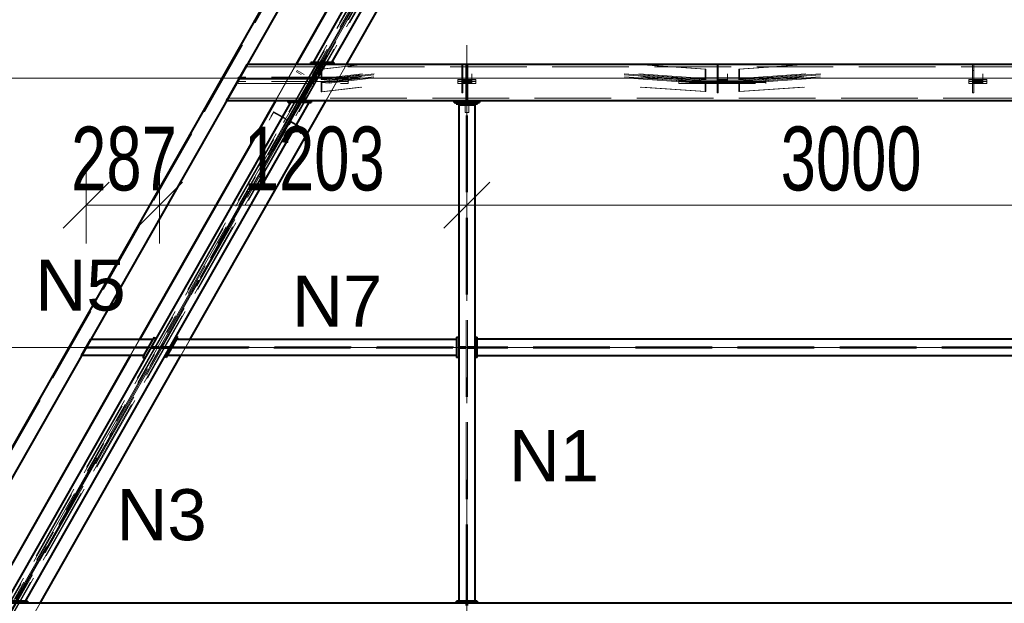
# Model space of a CAD drawing. Header units: metres. Extents: x 217 to 322, y -6 to 53.
# Tile 13 of 39: x 229.35 to 233.2, y 41.07 to 43.35. Entities that reach past the tile are written whole.
import ezdxf

# ---------------------------------------------------------------- set-up
doc = ezdxf.new("R2010")
doc.units = ezdxf.units.M
doc.linetypes.add('__RA_15', pattern=[1.7, 1, -0.3, 0.1, -0.3])
doc.linetypes.add('__RA_2', pattern=[0.4, 0.3, -0.1])
for name, color, linetype, lineweight in [('OSY', 204, '__RA_15', 13), ('POPIS', 7, 'Continuous', 13), ('Standard', 7, 'Continuous', 40), ('VYZTUZ', 11, 'Continuous', 50)]:
    doc.layers.add(name, color=color, linetype=linetype, lineweight=lineweight)
doc.styles.add('ARIAL', font='ARIAL.TTF')

msp = doc.modelspace()

# ---------------------------------------------------------------- linework, layer by layer
at = {"layer": 'OSY', "color": 204, "linetype": '__RA_15', "lineweight": 13}
for p, q in [((233.0714, 47.6466), (227.7211, 38.2493)), ((231.0971, 43.2539), (231.0971, 38.3637))]:
    msp.add_line(p, q, dxfattribs=at)
at = {"layer": 'OSY', "color": 204, "linetype": 'Continuous', "lineweight": 13}
for p, q in [((223.0094, 43.1251), (268.4574, 43.1251)), ((227.8694, 42.0713), (266.4974, 42.0713))]:
    msp.add_line(p, q, dxfattribs=at)
at = {"layer": 'Standard', "color": 204, "linetype": 'Continuous', "lineweight": 13}
msp.add_line((232.1906, 46.7305), (227.6952, 38.8347), dxfattribs=at)
at = {"layer": 'Standard', "color": 1, "linetype": 'Continuous', "lineweight": 40}
for p, q in [((232.1906, 46.7305), (227.6952, 38.8347)), ((232.2596, 46.7305), (227.7642, 38.8347)), ((231.6256, 45.1718), (230.495, 43.186)), ((230.5686, 43.186), (231.6993, 45.1718)), ((230.9796, 44.147), (230.4279, 43.178)), ((230.9801, 44.147), (230.4284, 43.178)), ((230.6261, 43.178), (231.1778, 44.147)), ((230.1573, 43.038), (230.237, 43.178)), ((240.0911, 43.178), (230.237, 43.178)), ((230.4868, 43.178), (230.4868, 43.186)), ((230.495, 43.186), (230.4868, 43.186)), ((230.5686, 43.186), (230.495, 43.186)), ((230.5768, 43.186), (230.5686, 43.186)), ((230.5768, 43.186), (230.5768, 43.178)), ((230.4061, 43.03), (229.295, 41.0783)), ((229.3686, 41.0783), (230.4798, 43.03)), ((230.3482, 43.038), (229.816, 42.1033)), ((230.3487, 43.038), (229.8165, 42.1033)), ((230.0142, 42.1033), (230.5464, 43.038)), ((230.1573, 43.038), (240.0911, 43.038)), ((230.398, 43.03), (230.398, 43.038)), ((230.398, 43.03), (230.4061, 43.03)), ((230.4798, 43.03), (230.4061, 43.03)), ((230.4798, 43.03), (230.488, 43.03)), ((230.488, 43.038), (230.488, 43.03)), ((231.0471, 43.03), (231.0471, 43.038)), ((231.0471, 43.03), (231.1471, 43.03)), ((231.0549, 43.03), (231.0549, 43.025)), ((231.0549, 43.025), (231.0899, 43.025)), ((231.0651, 43.02), (231.1291, 43.02)), ((231.0651, 43.02), (231.0651, 41.0783)), ((231.0899, 43.025), (231.0899, 43.02)), ((231.0949, 43.02), (231.0949, 43.03)), ((231.0993, 43.03), (231.0993, 43.02)), ((231.1043, 43.02), (231.1043, 43.025)), ((231.1043, 43.025), (231.1393, 43.025)), ((231.1291, 41.0783), (231.1291, 43.02)), ((231.1393, 43.025), (231.1393, 43.03)), ((231.1471, 43.038), (231.1471, 43.03)), ((229.5887, 42.0393), (229.6251, 42.1033)), ((229.6251, 42.1033), (229.8693, 42.1033)), ((229.8329, 42.0393), (229.8693, 42.1033)), ((229.8734, 42.1104), (229.8693, 42.1033)), ((229.8734, 42.1104), (229.8803, 42.1064)), ((229.9249, 42.0393), (229.9614, 42.1033)), ((229.9585, 42.1143), (229.9654, 42.1104)), ((229.9614, 42.1033), (229.9654, 42.1104)), ((229.9614, 42.1033), (231.0571, 42.1033)), ((231.0571, 42.1113), (231.0571, 42.1033)), ((231.0571, 42.1113), (231.0651, 42.1113)), ((231.0571, 42.1033), (231.0571, 42.0393)), ((231.1291, 42.1113), (231.1371, 42.1113)), ((231.1371, 42.1033), (231.1371, 42.1113)), ((231.1371, 42.0393), (231.1371, 42.1033)), ((234.0571, 42.1033), (231.1371, 42.1033)), ((229.7796, 42.0393), (229.2279, 41.0703)), ((229.7801, 42.0393), (229.2284, 41.0703)), ((229.4261, 41.0703), (229.9778, 42.0393)), ((229.8329, 42.0393), (229.5887, 42.0393)), ((229.8329, 42.0393), (229.8288, 42.0322)), ((229.8358, 42.0282), (229.8288, 42.0322)), ((229.9209, 42.0322), (229.9139, 42.0361)), ((229.9209, 42.0322), (229.9249, 42.0393)), ((231.0571, 42.0393), (229.9249, 42.0393)), ((231.0571, 42.0393), (231.0571, 42.0313)), ((231.0651, 42.0313), (231.0571, 42.0313)), ((231.1371, 42.0313), (231.1291, 42.0313)), ((231.1371, 42.0313), (231.1371, 42.0393)), ((231.1371, 42.0393), (234.0571, 42.0393)), ((240.0911, 41.0703), (229.037, 41.0703)), ((229.3686, 41.0783), (229.295, 41.0783)), ((229.3768, 41.0783), (229.3686, 41.0783)), ((229.3768, 41.0783), (229.3768, 41.0703)), ((231.0571, 41.0703), (231.0571, 41.0783)), ((231.0651, 41.0783), (231.0571, 41.0783)), ((231.1291, 41.0783), (231.0651, 41.0783)), ((231.1371, 41.0783), (231.1291, 41.0783)), ((231.1371, 41.0783), (231.1371, 41.0703))]:
    msp.add_line(p, q, dxfattribs=at)
at = {"layer": 'Standard', "color": 136, "linetype": '__RA_2', "lineweight": 18}
for p, q in [((232.1975, 46.7305), (227.7021, 38.8347)), ((232.5275, 46.7305), (228.0159, 38.8061)), ((228.0159, 38.8001), (232.5309, 46.7305)), ((228.0274, 38.8061), (232.539, 46.7305)), ((232.5677, 46.7305), (228.0527, 38.8002)), ((228.0527, 38.8062), (232.5643, 46.7305)), ((228.1333, 38.8005), (232.6482, 46.7305)), ((231.7492, 45.3191), (228.0574, 38.8347)), ((228.0613, 38.8347), (231.6739, 45.1798)), ((231.6555, 45.1718), (228.1329, 38.9847)), ((231.6599, 45.1718), (230.5292, 43.186)), ((231.665, 45.1718), (230.5343, 43.186)), ((230.2338, 43.178), (230.2287, 43.169)), ((230.2367, 43.178), (230.2316, 43.169)), ((230.237, 43.178), (230.2338, 43.178)), ((230.3285, 42.848), (230.5265, 43.1956)), ((230.529, 43.1941), (230.3311, 42.8465)), ((230.529, 43.1941), (230.3311, 42.8465)), ((230.5369, 43.1897), (230.339, 42.842)), ((230.3415, 42.8406), (230.5395, 43.1882)), ((230.3415, 42.8406), (230.5394, 43.1882)), ((230.4279, 43.178), (230.3482, 43.038)), ((230.4284, 43.178), (230.3487, 43.038)), ((230.5066, 43.1743), (230.4861, 43.1386)), ((230.493, 43.1386), (230.5118, 43.1713)), ((230.493, 43.1386), (230.5118, 43.1713)), ((230.502, 43.1418), (230.5226, 43.178)), ((230.5066, 43.1745), (230.5066, 43.1743)), ((230.5118, 43.1713), (230.5066, 43.1743)), ((230.5296, 43.174), (230.509, 43.1379)), ((230.5118, 43.1713), (230.5118, 43.1716)), ((230.5118, 43.1713), (230.5118, 43.1713)), ((230.5296, 43.174), (230.5226, 43.178)), ((230.5226, 43.178), (230.5292, 43.178)), ((230.5292, 43.178), (230.5241, 43.169)), ((230.5257, 43.196), (230.529, 43.1941)), ((230.5261, 43.1597), (230.686, 43.1779)), ((230.5395, 43.1882), (230.529, 43.1941)), ((230.5362, 43.174), (230.5292, 43.178)), ((230.5293, 43.1595), (230.691, 43.1779)), ((230.5362, 43.174), (230.5296, 43.174)), ((230.531, 43.165), (230.5362, 43.174)), ((230.5464, 43.038), (230.6261, 43.178)), ((231.0771, 43.1553), (231.0771, 43.1779)), ((231.0811, 43.1553), (231.0811, 43.1779)), ((231.0931, 43.178), (231.0931, 43.169)), ((231.1011, 43.169), (231.1011, 43.178)), ((231.7663, 43.1779), (232.03, 43.1599)), ((231.7727, 43.1779), (232.0325, 43.1601)), ((232.0771, 43.1553), (232.0771, 43.1779)), ((232.0811, 43.1553), (232.0811, 43.1779)), ((232.1617, 43.1601), (232.4216, 43.1779)), ((232.1642, 43.1599), (232.428, 43.1779)), ((233.0771, 43.1553), (233.0771, 43.1779)), ((233.0811, 43.1553), (233.0811, 43.1779)), ((230.2316, 43.169), (230.1622, 43.047)), ((230.2287, 43.169), (230.2316, 43.169)), ((230.2316, 43.169), (240.0911, 43.169)), ((230.4329, 43.1543), (230.4299, 43.1491)), ((230.4299, 43.1491), (230.4299, 43.1492)), ((230.4299, 43.1491), (230.4484, 43.1386)), ((230.4329, 43.1544), (230.4329, 43.1543)), ((230.4604, 43.1386), (230.4329, 43.1543)), ((230.502, 43.1418), (230.4971, 43.1323)), ((230.4971, 43.1323), (230.504, 43.1284)), ((230.4971, 43.1323), (230.4971, 43.1172)), ((230.502, 43.1251), (230.527, 43.169)), ((230.509, 43.1379), (230.502, 43.1418)), ((230.504, 43.1284), (230.509, 43.1379)), ((230.5129, 43.1441), (230.5067, 43.1224)), ((230.5222, 43.1654), (230.5068, 43.1386)), ((230.534, 43.165), (230.509, 43.1211)), ((230.5137, 43.1386), (230.5274, 43.1624)), ((230.5222, 43.1654), (230.5222, 43.1656)), ((230.5274, 43.1624), (230.5222, 43.1654)), ((230.5241, 43.169), (230.531, 43.165)), ((230.5241, 43.169), (230.527, 43.169)), ((230.5241, 43.169), (230.5241, 43.169)), ((230.5261, 43.1583), (230.5269, 43.1598)), ((230.5261, 43.1597), (230.5261, 43.1198)), ((230.5293, 43.1595), (230.5261, 43.1597)), ((230.5269, 43.1596), (230.5261, 43.1583)), ((230.5261, 43.1198), (230.6834, 43.1377)), ((230.5269, 43.1598), (230.5269, 43.1596)), ((230.527, 43.169), (230.534, 43.165)), ((230.5274, 43.1624), (230.5274, 43.1626)), ((230.5293, 43.1236), (230.5293, 43.1595)), ((230.5293, 43.1236), (230.6887, 43.1417)), ((230.534, 43.165), (230.531, 43.165)), ((230.5581, 43.1217), (230.7337, 43.1417)), ((230.7334, 43.1377), (230.5581, 43.1178)), ((231.0771, 43.1553), (231.0771, 43.1154)), ((231.0811, 43.1553), (231.0771, 43.1553)), ((231.0811, 43.1194), (231.0811, 43.1553)), ((231.0931, 43.1224), (231.0931, 43.169)), ((231.0931, 43.169), (231.1011, 43.169)), ((231.1011, 43.133), (231.0931, 43.133)), ((231.1011, 43.169), (231.1011, 43.1224)), ((231.1171, 43.1194), (231.1171, 43.1417)), ((231.7125, 43.1417), (232.0076, 43.1216)), ((232.0076, 43.1176), (231.7129, 43.1377)), ((231.7701, 43.1417), (232.03, 43.124)), ((231.777, 43.1377), (232.0325, 43.1203)), ((232.0325, 43.1601), (232.03, 43.1599)), ((232.03, 43.1599), (232.03, 43.124)), ((232.0325, 43.1203), (232.0325, 43.1601)), ((232.0771, 43.1553), (232.0771, 43.1154)), ((232.0811, 43.1553), (232.0771, 43.1553)), ((232.0811, 43.1194), (232.0811, 43.1553)), ((232.1171, 43.1194), (232.1171, 43.1417)), ((232.1617, 43.1601), (232.1617, 43.1203)), ((232.1642, 43.1599), (232.1617, 43.1601)), ((232.1617, 43.1203), (232.4173, 43.1377)), ((232.1642, 43.124), (232.1642, 43.1599)), ((232.1642, 43.124), (232.4241, 43.1417)), ((232.1867, 43.1216), (232.4818, 43.1417)), ((232.4813, 43.1377), (232.1867, 43.1176)), ((233.0771, 43.1553), (233.0771, 43.1154)), ((233.0811, 43.1553), (233.0771, 43.1553)), ((233.0811, 43.1194), (233.0811, 43.1553)), ((233.1171, 43.1194), (233.1171, 43.1417)), ((230.6321, 43.1291), (230.2021, 43.1291)), ((230.2021, 43.1124), (230.2021, 43.1291)), ((230.2021, 43.1211), (230.6321, 43.1211)), ((230.2021, 43.1044), (230.2021, 43.1124)), ((230.6321, 43.1124), (230.2021, 43.1124)), ((230.2021, 43.1044), (230.6321, 43.1044)), ((230.3958, 43.1211), (230.4004, 43.1291)), ((230.4879, 43.1211), (230.3958, 43.1208)), ((230.3958, 43.1208), (230.3958, 43.1211)), ((230.4004, 43.1288), (230.4795, 43.1291)), ((230.4004, 43.1291), (230.4004, 43.1288)), ((230.4452, 43.0419), (230.4853, 43.1124)), ((230.4922, 43.1084), (230.4521, 43.038)), ((230.4598, 43.0509), (230.4853, 43.0957)), ((230.4876, 43.0944), (230.4633, 43.049)), ((230.4795, 43.1291), (230.4893, 43.1235)), ((230.4902, 43.1202), (230.4853, 43.1124)), ((230.4853, 43.1124), (230.4922, 43.1084)), ((230.4853, 43.0957), (230.4902, 43.1053)), ((230.4853, 43.0957), (230.4854, 43.0958)), ((230.4923, 43.0918), (230.4853, 43.0957)), ((230.4854, 43.0958), (230.4876, 43.0944)), ((230.4893, 43.1235), (230.4879, 43.1211)), ((230.4879, 43.1211), (230.4879, 43.1211)), ((230.4902, 43.1053), (230.4902, 43.1202)), ((230.4902, 43.1053), (230.4902, 43.1202)), ((230.4972, 43.1162), (230.4902, 43.1202)), ((230.4902, 43.1202), (230.4902, 43.1053)), ((230.4972, 43.1013), (230.4902, 43.1053)), ((230.4922, 43.1084), (230.4972, 43.1162)), ((230.4972, 43.1013), (230.4923, 43.0918)), ((230.4971, 43.1172), (230.502, 43.1251)), ((230.4971, 43.1172), (230.504, 43.1133)), ((230.4972, 43.1162), (230.4972, 43.1013)), ((230.5019, 43.1249), (230.502, 43.1251)), ((230.5067, 43.1224), (230.5019, 43.1249)), ((230.502, 43.1251), (230.509, 43.1211)), ((230.504, 43.1133), (230.504, 43.1284)), ((230.509, 43.1211), (230.504, 43.1133)), ((230.6829, 43.1297), (230.5261, 43.1118)), ((230.5261, 43.1198), (230.5581, 43.1178)), ((230.5261, 43.1118), (230.5261, 43.072)), ((230.5581, 43.1098), (230.5261, 43.1118)), ((230.6877, 43.1257), (230.5293, 43.1077)), ((230.5581, 43.1217), (230.5293, 43.1236)), ((230.5293, 43.0718), (230.5293, 43.1077)), ((230.5293, 43.1077), (230.5581, 43.1058)), ((230.5581, 43.1098), (230.7329, 43.1297)), ((230.7327, 43.1257), (230.5581, 43.1058)), ((230.5581, 43.1178), (230.5581, 43.1217)), ((230.5581, 43.1058), (230.5581, 43.1098)), ((230.6321, 43.1291), (230.6321, 43.1124)), ((230.6321, 43.1044), (230.6321, 43.1124)), ((231.0621, 43.1125), (231.0621, 43.1198)), ((231.1321, 43.1198), (231.0621, 43.1198)), ((231.1321, 43.1125), (231.0621, 43.1125)), ((231.0621, 43.1125), (231.0621, 43.1046)), ((231.0621, 43.1118), (231.1321, 43.1118)), ((231.0621, 43.1046), (231.1321, 43.1046)), ((231.0771, 43.1154), (231.0771, 43.1075)), ((231.0771, 43.1154), (231.1171, 43.1154)), ((231.0771, 43.1075), (231.0771, 43.0676)), ((231.1171, 43.1075), (231.0771, 43.1075)), ((231.0811, 43.1194), (231.0811, 43.1035)), ((231.1171, 43.1194), (231.0811, 43.1194)), ((231.0811, 43.0676), (231.0811, 43.1035)), ((231.0811, 43.1035), (231.1171, 43.1035)), ((231.0931, 43.1265), (231.1011, 43.1265)), ((231.0931, 43.1133), (231.0931, 43.1224)), ((231.0931, 43.1224), (231.1011, 43.1224)), ((231.0931, 43.1222), (231.1011, 43.1222)), ((231.1011, 43.1142), (231.0931, 43.1142)), ((231.0931, 43.1053), (231.0931, 43.1133)), ((231.0931, 43.1133), (231.1011, 43.1133)), ((231.1011, 43.1106), (231.0931, 43.1106)), ((231.0931, 43.0944), (231.0931, 43.1053)), ((231.1011, 43.1053), (231.0931, 43.1053)), ((231.0931, 43.1051), (231.1011, 43.1051)), ((231.0931, 43.047), (231.0931, 43.0944)), ((231.1011, 43.0944), (231.0931, 43.0944)), ((231.1011, 43.1224), (231.1011, 43.1133)), ((231.1011, 43.1133), (231.1011, 43.1053)), ((231.1011, 43.1053), (231.1011, 43.0944)), ((231.1011, 43.0944), (231.1011, 43.047)), ((231.1171, 43.1154), (231.1171, 43.1194)), ((231.1171, 43.1075), (231.1171, 43.1154)), ((231.1171, 43.1035), (231.1171, 43.1075)), ((231.1321, 43.1198), (231.1321, 43.1125)), ((231.1321, 43.1125), (231.1321, 43.1046)), ((231.7138, 43.1297), (232.0076, 43.1096)), ((232.0076, 43.1056), (231.7142, 43.1257)), ((232.03, 43.108), (231.7718, 43.1257)), ((232.0325, 43.1123), (231.7778, 43.1297)), ((232.2671, 43.1256), (231.9271, 43.1256)), ((231.9271, 43.1124), (231.9271, 43.1256)), ((231.9271, 43.1177), (232.2671, 43.1177)), ((231.9271, 43.1044), (231.9271, 43.1124)), ((232.2671, 43.1124), (231.9271, 43.1124)), ((231.9271, 43.1124), (232.2671, 43.1124)), ((232.2671, 43.1082), (231.9271, 43.1082)), ((231.9271, 43.1044), (232.2671, 43.1044)), ((232.03, 43.124), (232.0076, 43.1216)), ((232.0076, 43.1216), (232.0076, 43.1176)), ((232.0076, 43.1176), (232.0325, 43.1203)), ((232.0325, 43.1123), (232.0076, 43.1096)), ((232.0076, 43.1096), (232.0076, 43.1056)), ((232.0076, 43.1056), (232.03, 43.108)), ((232.03, 43.108), (232.03, 43.0722)), ((232.0325, 43.0724), (232.0325, 43.1123)), ((232.0771, 43.1154), (232.0771, 43.1075)), ((232.0771, 43.1154), (232.1171, 43.1154)), ((232.0771, 43.1075), (232.0771, 43.0676)), ((232.1171, 43.1075), (232.0771, 43.1075)), ((232.0811, 43.1194), (232.0811, 43.1035)), ((232.1171, 43.1194), (232.0811, 43.1194)), ((232.0811, 43.0676), (232.0811, 43.1035)), ((232.0811, 43.1035), (232.1171, 43.1035)), ((232.1171, 43.1154), (232.1171, 43.1194)), ((232.1171, 43.1075), (232.1171, 43.1154)), ((232.1171, 43.1035), (232.1171, 43.1075)), ((232.4164, 43.1297), (232.1617, 43.1123)), ((232.1617, 43.1203), (232.1867, 43.1176)), ((232.1617, 43.1123), (232.1617, 43.0724)), ((232.1867, 43.1096), (232.1617, 43.1123)), ((232.4224, 43.1257), (232.1642, 43.108)), ((232.1867, 43.1216), (232.1642, 43.124)), ((232.1642, 43.0722), (232.1642, 43.108)), ((232.1642, 43.108), (232.1867, 43.1056)), ((232.1867, 43.1096), (232.4805, 43.1297)), ((232.4801, 43.1257), (232.1867, 43.1056)), ((232.1867, 43.1176), (232.1867, 43.1216)), ((232.1867, 43.1056), (232.1867, 43.1096)), ((232.2671, 43.1256), (232.2671, 43.1124)), ((232.2671, 43.1044), (232.2671, 43.1124)), ((233.0621, 43.1125), (233.0621, 43.1198)), ((233.1321, 43.1198), (233.0621, 43.1198)), ((233.1321, 43.1125), (233.0621, 43.1125)), ((233.0621, 43.1125), (233.0621, 43.1046)), ((233.0621, 43.1118), (233.1321, 43.1118)), ((233.0621, 43.1046), (233.1321, 43.1046)), ((233.0771, 43.1154), (233.0771, 43.1075)), ((233.0771, 43.1154), (233.1171, 43.1154)), ((233.0771, 43.1075), (233.0771, 43.0676)), ((233.1171, 43.1075), (233.0771, 43.1075)), ((233.0811, 43.1194), (233.0811, 43.1035)), ((233.1171, 43.1194), (233.0811, 43.1194)), ((233.0811, 43.0676), (233.0811, 43.1035)), ((233.0811, 43.1035), (233.1171, 43.1035)), ((233.1171, 43.1154), (233.1171, 43.1194)), ((233.1171, 43.1075), (233.1171, 43.1154)), ((233.1171, 43.1035), (233.1171, 43.1075)), ((233.1321, 43.1198), (233.1321, 43.1125)), ((233.1321, 43.1125), (233.1321, 43.1046)), ((230.4923, 43.0918), (230.4668, 43.047)), ((230.6804, 43.0896), (230.5261, 43.072)), ((230.5261, 43.072), (230.5293, 43.0718)), ((230.6854, 43.0896), (230.5293, 43.0718)), ((231.0771, 43.0676), (231.0811, 43.0676)), ((231.0931, 43.0556), (231.1011, 43.0556)), ((232.03, 43.0722), (231.7757, 43.0896)), ((232.0325, 43.0724), (231.7821, 43.0896)), ((232.03, 43.0722), (232.0325, 43.0724)), ((232.0771, 43.0676), (232.0811, 43.0676)), ((232.4122, 43.0896), (232.1617, 43.0724)), ((232.1617, 43.0724), (232.1642, 43.0722)), ((232.4186, 43.0896), (232.1642, 43.0722)), ((233.0771, 43.0676), (233.0811, 43.0676)), ((230.4404, 43.03), (229.3292, 41.0783)), ((230.4455, 43.03), (229.3343, 41.0783)), ((230.1592, 43.047), (230.1541, 43.038)), ((230.1541, 43.038), (230.1573, 43.038)), ((230.1621, 43.047), (230.157, 43.038)), ((230.1622, 43.047), (230.1592, 43.047)), ((230.1622, 43.047), (240.0911, 43.047)), ((230.4452, 43.0419), (230.4521, 43.038)), ((230.4518, 43.0419), (230.4452, 43.0419)), ((230.4573, 43.0516), (230.4518, 43.0419)), ((230.4518, 43.0419), (230.4587, 43.038)), ((230.4518, 43.0419), (230.4518, 43.0419)), ((230.4521, 43.038), (230.4587, 43.038)), ((230.4598, 43.0509), (230.4573, 43.0516)), ((230.4642, 43.0476), (230.4573, 43.0516)), ((230.4613, 43.047), (230.4585, 43.0381)), ((230.4587, 43.038), (230.4642, 43.0476)), ((230.4668, 43.047), (230.4598, 43.0509)), ((230.4598, 43.0509), (230.4598, 43.0509)), ((230.4642, 43.0476), (230.4668, 43.047)), ((231.0899, 43.02), (231.0899, 42.99)), ((231.1011, 43.047), (231.0931, 43.047)), ((231.0931, 43.047), (231.0931, 43.038)), ((231.0949, 41.0783), (231.0949, 43.02)), ((231.0993, 41.0783), (231.0993, 43.02)), ((231.1011, 43.038), (231.1011, 43.047)), ((231.1043, 42.99), (231.1043, 43.02)), ((230.3407, 42.9911), (230.3227, 42.9609)), ((230.3302, 42.974), (230.3416, 42.9933)), ((230.3416, 42.9933), (230.3407, 42.9911)), ((230.3407, 42.9911), (230.3928, 42.9615)), ((230.3885, 42.9666), (230.3416, 42.9933)), ((231.0899, 42.99), (231.0949, 42.99)), ((231.0993, 42.99), (231.1043, 42.99)), ((230.3778, 42.9362), (230.3928, 42.9615)), ((230.3797, 42.9518), (230.3885, 42.9666)), ((230.3898, 42.9695), (230.3885, 42.9666)), ((230.4032, 42.9555), (230.3888, 42.9313)), ((230.3928, 42.9615), (230.395, 42.9665)), ((230.4094, 42.9547), (230.4018, 42.942)), ((230.4053, 42.9603), (230.4032, 42.9555)), ((230.4032, 42.9555), (230.4553, 42.9258)), ((230.4094, 42.9547), (230.4105, 42.9573)), ((230.4563, 42.928), (230.4094, 42.9547)), ((230.4439, 42.9067), (230.4553, 42.9258)), ((230.4563, 42.928), (230.4514, 42.9198)), ((230.4553, 42.9258), (230.4563, 42.928)), ((230.3311, 42.8465), (230.3278, 42.8484)), ((230.3415, 42.8406), (230.3311, 42.8465)), ((229.6251, 42.1033), (229.6251, 42.1033)), ((229.816, 42.1033), (229.7796, 42.0393)), ((229.8165, 42.1033), (229.7801, 42.0393)), ((229.9614, 42.1033), (229.9614, 42.1033)), ((229.9614, 42.1033), (229.9614, 42.1033)), ((229.9778, 42.0393), (230.0142, 42.1033)), ((229.6057, 42.0691), (229.8499, 42.0691)), ((229.6082, 42.0735), (229.8524, 42.0735)), ((229.8626, 42.0753), (229.8823, 42.0753)), ((229.8626, 42.0673), (229.8626, 42.0753)), ((229.8823, 42.0673), (229.8626, 42.0673)), ((229.8923, 42.0753), (229.8823, 42.0753)), ((229.8823, 42.0753), (229.8823, 42.0673)), ((229.8823, 42.0673), (229.8923, 42.0673)), ((229.8923, 42.0673), (229.8923, 42.0753)), ((229.9119, 42.0753), (229.9019, 42.0753)), ((229.9019, 42.0753), (229.9019, 42.0673)), ((229.9019, 42.0673), (229.9119, 42.0673)), ((229.9119, 42.0673), (229.9119, 42.0753)), ((229.9119, 42.0753), (229.9317, 42.0753)), ((229.9317, 42.0673), (229.9119, 42.0673)), ((229.9317, 42.0753), (229.9317, 42.0673)), ((229.9419, 42.0691), (231.0571, 42.0691)), ((229.9444, 42.0735), (231.0571, 42.0735)), ((231.0651, 42.0753), (231.0849, 42.0753)), ((231.0849, 42.0673), (231.0651, 42.0673)), ((231.0949, 42.0753), (231.0849, 42.0753)), ((231.0849, 42.0753), (231.0849, 42.0673)), ((231.0849, 42.0673), (231.0949, 42.0673)), ((231.1093, 42.0753), (231.0993, 42.0753)), ((231.0993, 42.0673), (231.1093, 42.0673)), ((231.1093, 42.0673), (231.1093, 42.0753)), ((231.1093, 42.0753), (231.1291, 42.0753)), ((231.1291, 42.0673), (231.1093, 42.0673)), ((234.0571, 42.0735), (231.1371, 42.0735)), ((234.0571, 42.0691), (231.1371, 42.0691)), ((229.5887, 42.0393), (229.5887, 42.0393)), ((229.8329, 42.0393), (229.8329, 42.0393)), ((229.3464, 40.9303), (229.4261, 41.0703)), ((231.0931, 41.0703), (231.0931, 41.0613)), ((231.1011, 41.0613), (231.1011, 41.0703))]:
    msp.add_line(p, q, dxfattribs=at)
at = {"layer": 'VYZTUZ', "color": 171, "linetype": 'Continuous', "lineweight": 18}
for p, q in [((229.6069, 42.6276), (229.6069, 42.7776)), ((229.894, 42.6276), (229.894, 42.7776)), ((231.0971, 42.6276), (231.0971, 42.7776)), ((229.5169, 42.5376), (229.6969, 42.7176)), ((229.804, 42.5376), (229.984, 42.7176)), ((231.0071, 42.5376), (231.1871, 42.7176)), ((229.6069, 42.6276), (229.6069, 42.4776)), ((229.6069, 42.6276), (229.894, 42.6276)), ((229.894, 42.6276), (229.894, 42.4776)), ((229.894, 42.6276), (231.0971, 42.6276)), ((231.0971, 42.6276), (231.0971, 42.4776)), ((231.0971, 42.6276), (234.0971, 42.6276))]:
    msp.add_line(p, q, dxfattribs=at)

# ---------------------------------------------------------------- texts
at = {"layer": 'POPIS', "color": 204, "linetype": 'Continuous', "lineweight": 13, "char_height": 0.2, "width": 0.09912, "attachment_point": 7, "style": 'ARIAL'}
for s, insert in [('\\W0.99;N5', (229.4077, 42.2125)), ('\\W0.99;N7', (230.4126, 42.1526)), ('\\W0.99;N1', (231.2616, 41.5477)), ('\\W0.99;N3', (229.725, 41.314))]:
    msp.add_mtext(s, dxfattribs=dict(at, insert=insert))
at = {"layer": 'VYZTUZ', "color": 171, "linetype": 'Continuous', "lineweight": 18, "char_height": 0.25, "width": 0.089286, "attachment_point": 7, "style": 'ARIAL'}
for s, insert in [('\\W0.71;287', (229.548, 42.6819)), ('\\W0.71;1203', (230.2237, 42.6821)), ('\\W0.71;3000', (232.3256, 42.6821))]:
    msp.add_mtext(s, dxfattribs=dict(at, insert=insert))

doc.saveas('drawing.dxf')
